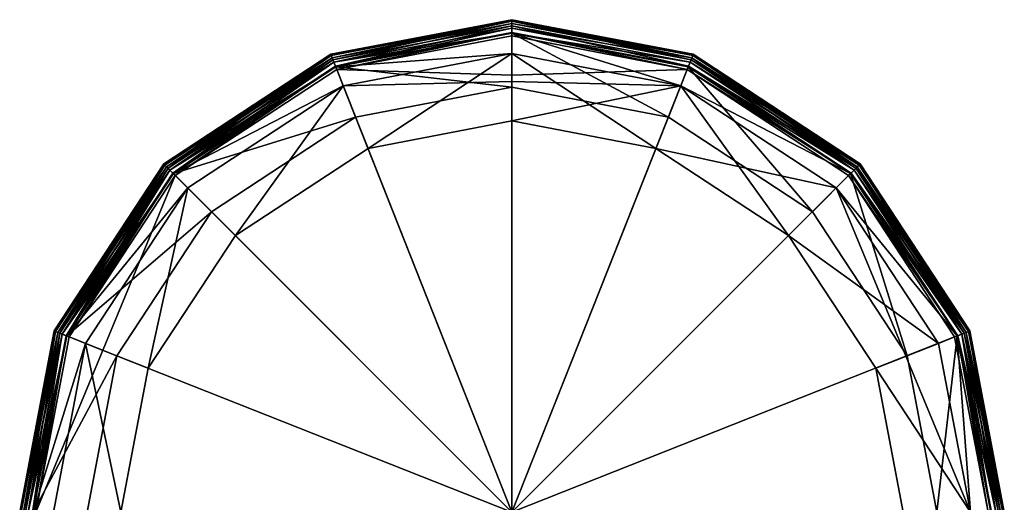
# Model space of a CAD drawing. Header units: centimetres. Extents: x -0.77 to 2.19, y -12.89 to -5.16.
# Tile 7 of 7: x -0.77 to 2.19, y -6.61 to -5.16. Entities that reach past the tile are written whole.
import ezdxf

# ---------------------------------------------------------------- set-up
doc = ezdxf.new("R2010")
doc.units = ezdxf.units.CM
doc.layers.get('0').update_dxf_attribs({"true_color": 0x5890e1})

msp = doc.modelspace()

# ---------------------------------------------------------------- meshes
at = {"color": 236, "true_color": 0x8d073a}
mesh = msp.add_polyface(dxfattribs=at)
corners = [(0.7093, -5.1561, 6.8282), (0.1633, -5.2602, 6.8282), (0.1648, -5.2642, 6.8507), (0.7093, -5.1605, 6.8512), (0.1699, -5.2768, 6.8713), (0.7093, -5.1745, 6.8718), (0.1774, -5.2961, 6.8849), (0.7093, -5.1949, 6.885), (0.1813, -5.3056, 6.888), (0.7093, -5.2049, 6.888), (0.7093, -5.1818, 3.236), (0.1728, -5.2841, 3.236), (0.1783, -5.298, 3.2389), (0.7093, -5.168, 3.227), (0.1677, -5.2713, 3.227), (0.7093, -5.1589, 3.2132), (0.1643, -5.2629, 3.2132), (0.7093, -5.1561, 3.1983), (0.1633, -5.2602, 3.1983), (0.7093, -5.1967, 3.2389), (0.7093, -5.168, 3.9112), (0.1677, -5.2713, 3.9112), (0.7093, -5.1589, 3.925), (0.1728, -5.2841, 3.9021), (0.7093, -5.1818, 3.9021), (0.7093, -5.1967, 3.8993), (0.1783, -5.298, 3.8993), (0.7093, -5.1561, 3.9399), (0.1643, -5.2629, 3.925), (0.1633, -5.2602, 3.9399), (0.7093, -5.168, 2.1332), (0.1677, -5.2713, 2.1332), (0.7093, -5.1589, 2.147), (0.1728, -5.2841, 2.1241), (0.7093, -5.1818, 2.1241), (0.1783, -5.298, 2.1213), (0.7093, -5.1967, 2.1213), (0.7093, -5.1561, 2.1619), (0.1643, -5.2629, 2.147), (0.1633, -5.2602, 2.1619), (0.7093, -5.3593, 3.8993), (0.7093, -5.3593, 3.2389), (0.7093, -5.2577, 2.1213), (0.7093, -5.2577, 6.7949), (0.2007, -5.3547, 6.7949), (0.7093, -5.2577, 4.0009), (0.7093, -5.2577, 3.1373), (0.2007, -5.3547, 2.1213), (0.7093, -5.3229, 6.9108)]
mesh.append_faces([[corners[k] for k in face] for face in [(0, 1, 2), (3, 0, 2), (4, 3, 2), (5, 3, 4), (6, 5, 4), (7, 5, 6), (8, 7, 6), (9, 7, 8), (10, 11, 12), (13, 11, 10), (14, 11, 13), (15, 14, 13), (16, 14, 15), (17, 16, 15), (18, 16, 17), (19, 10, 12), (20, 21, 22), (23, 21, 20), (24, 23, 20), (25, 23, 24), (26, 23, 25), (27, 22, 28), (29, 27, 28), (28, 22, 21), (30, 31, 32), (33, 31, 30), (34, 33, 30), (35, 33, 34), (36, 35, 34), (37, 32, 38), (39, 37, 38), (38, 32, 31), (25, 40, 26), (19, 12, 41), (17, 39, 18), (37, 39, 17), (36, 42, 35), (0, 29, 1), (27, 29, 0), (43, 44, 45), (42, 46, 47), (9, 8, 48)]], dxfattribs={"color": 236})
mesh = msp.add_polyface(dxfattribs=at)
corners = [(0.7093, -5.2049, 6.888), (0.7093, -5.3229, 6.9108), (1.2373, -5.3056, 6.888), (1.2404, -5.298, 3.8993), (1.1805, -5.4492, 3.8993), (0.7093, -5.1967, 3.8993), (1.2179, -5.3547, 2.1213), (0.7093, -5.2577, 2.1213), (0.7093, -5.1967, 2.1213), (1.2404, -5.298, 2.1213), (0.7093, -5.2577, 3.1373), (1.2179, -5.3547, 3.1373), (0.7093, -5.2577, 4.0009), (1.2179, -5.3547, 4.0009), (0.7093, -5.2577, 6.7949), (0.7093, -5.1561, 3.9399), (1.2553, -5.2602, 6.8282), (1.2553, -5.2602, 3.9399), (0.7093, -5.1561, 6.8282), (0.7093, -5.1561, 2.1619), (1.2553, -5.2602, 3.1983), (1.2553, -5.2602, 2.1619), (0.7093, -5.1561, 3.1983), (1.251, -5.2713, 2.1332), (0.7093, -5.168, 2.1332), (1.2543, -5.2629, 2.147), (0.7093, -5.1818, 2.1241), (1.2459, -5.2841, 2.1241), (0.7093, -5.1589, 2.147), (1.2459, -5.2841, 3.9021), (0.7093, -5.1818, 3.9021), (1.251, -5.2713, 3.9112), (0.7093, -5.168, 3.9112), (0.7093, -5.1589, 3.925), (1.2543, -5.2629, 3.925), (0.7093, -5.1589, 3.2132), (1.2543, -5.2629, 3.2132), (0.7093, -5.168, 3.227), (1.251, -5.2713, 3.227), (0.7093, -5.1818, 3.236), (1.2459, -5.2841, 3.236), (0.7093, -5.1967, 3.2389), (1.2404, -5.298, 3.2389), (1.2538, -5.2642, 6.8507), (0.7093, -5.1605, 6.8512), (1.2487, -5.2768, 6.8713), (0.7093, -5.1745, 6.8718), (1.2412, -5.2961, 6.8849), (0.7093, -5.1949, 6.885)]
mesh.append_faces([[corners[k] for k in face] for face in [(0, 1, 2), (3, 4, 5), (6, 7, 8), (9, 6, 8), (10, 7, 11), (12, 13, 14), (15, 16, 17), (18, 16, 15), (19, 20, 21), (22, 20, 19), (23, 24, 25), (26, 24, 23), (27, 26, 23), (8, 26, 27), (9, 8, 27), (19, 25, 28), (21, 25, 19), (28, 25, 24), (5, 29, 3), (30, 29, 5), (31, 29, 30), (32, 31, 30), (33, 31, 32), (34, 31, 33), (17, 34, 33), (15, 17, 33), (35, 36, 20), (37, 36, 35), (38, 36, 37), (39, 38, 37), (40, 38, 39), (22, 35, 20), (41, 42, 40), (39, 41, 40), (18, 43, 16), (44, 43, 18), (45, 43, 44), (46, 45, 44), (47, 45, 46), (48, 47, 46), (2, 47, 48), (0, 2, 48)]], dxfattribs={"color": 236})
mesh = msp.add_polyface(dxfattribs=at)
corners = [(1.2373, -5.3056, 6.888), (0.7093, -6.6394, 7.032), (1.7237, -5.6251, 6.888), (0.7093, -5.3229, 6.9108), (1.1805, -5.4492, 3.8993), (0.7093, -5.3593, 3.8993), (0.7093, -5.1967, 3.8993), (1.6146, -5.7342, 3.8993), (1.2404, -5.298, 3.8993), (1.1805, -5.4492, 3.2389), (0.7093, -5.1967, 3.2389), (0.7093, -5.3593, 3.2389), (1.2404, -5.298, 3.2389), (1.6146, -5.7342, 3.2389), (1.2404, -5.298, 2.1213), (1.7295, -5.6193, 2.1213), (1.2179, -5.3547, 2.1213), (1.2179, -5.3547, 3.1373), (1.6864, -5.6624, 3.1373), (0.7093, -5.2577, 2.1213), (1.1432, -5.5436, 3.1373), (0.7093, -5.4609, 3.1373), (0.7093, -5.2577, 3.1373), (1.1432, -5.5436, 4.0009), (0.7093, -5.4609, 4.0009), (1.5426, -5.8061, 4.0009), (1.5426, -5.8061, 3.1373), (0.7093, -5.2577, 4.0009), (1.2179, -5.3547, 4.0009), (1.2179, -5.3547, 6.7949), (1.6864, -5.6624, 6.7949), (0.7093, -5.2577, 6.7949), (0.7093, -6.6394, 6.9304), (0.7093, -5.3425, 6.8111), (1.2459, -5.2841, 2.1241), (1.251, -5.2713, 2.1332), (1.7401, -5.6087, 2.1241), (1.2543, -5.2629, 2.147), (1.7498, -5.599, 2.1332), (1.2553, -5.2602, 2.1619), (1.7562, -5.5926, 2.147), (1.2459, -5.2841, 3.9021), (1.251, -5.2713, 3.9112), (1.7401, -5.6087, 3.9021), (1.2543, -5.2629, 3.925), (1.7498, -5.599, 3.9112), (1.251, -5.2713, 3.227), (1.2459, -5.2841, 3.236), (1.7498, -5.599, 3.227), (1.2543, -5.2629, 3.2132), (1.7562, -5.5926, 3.2132), (1.2553, -5.2602, 3.1983), (1.7401, -5.6087, 3.236), (1.2538, -5.2642, 6.8507), (1.2487, -5.2768, 6.8713), (1.7552, -5.5936, 6.8507), (1.2412, -5.2961, 6.8849), (1.7455, -5.6032, 6.8713), (1.731, -5.6177, 6.8849)]
mesh.append_faces([[corners[k] for k in face] for face in [(0, 1, 2), (3, 1, 0), (4, 5, 6), (7, 4, 8), (9, 10, 11), (12, 10, 9), (13, 12, 9), (14, 15, 16), (17, 16, 18), (19, 16, 17), (17, 18, 20), (21, 17, 20), (22, 17, 21), (23, 24, 20), (25, 23, 20), (26, 25, 20), (21, 20, 24), (23, 27, 24), (28, 27, 23), (25, 28, 23), (29, 28, 30), (31, 28, 29), (29, 30, 32), (33, 29, 32), (31, 29, 33), (4, 7, 9), (11, 4, 9), (5, 4, 11), (34, 35, 36), (35, 37, 38), (36, 14, 34), (37, 39, 40), (41, 42, 43), (42, 44, 45), (41, 43, 8), (46, 47, 48), (49, 46, 50), (49, 50, 51), (47, 12, 52), (53, 54, 55), (54, 56, 57), (58, 56, 0)]], dxfattribs={"color": 236})
mesh = msp.add_polyface(dxfattribs=at)
corners = [(-0.3365, -5.5936, 6.8507), (-0.3269, -5.6032, 6.8713), (0.1648, -5.2642, 6.8507), (-0.3124, -5.6177, 6.8849), (0.1699, -5.2768, 6.8713), (-0.6533, -6.1, 6.8713), (-0.3396, -5.5905, 6.8282), (-0.6659, -6.095, 6.8507), (0.1633, -5.2602, 6.8282), (-0.3051, -5.6251, 6.888), (0.1774, -5.2961, 6.8849), (-0.3312, -5.599, 3.227), (-0.3376, -5.5926, 3.2132), (-0.6588, -6.0978, 3.227), (-0.3214, -5.6087, 3.236), (0.1677, -5.2713, 3.227), (0.1643, -5.2629, 3.2132), (0.1728, -5.2841, 3.236), (-0.3108, -5.6193, 3.2389), (-0.3396, -5.5905, 3.1983), (0.1633, -5.2602, 3.1983), (-0.6699, -6.0934, 3.1983), (-0.3214, -5.6087, 3.9021), (-0.3312, -5.599, 3.9112), (0.1728, -5.2841, 3.9021), (-0.3376, -5.5926, 3.925), (0.1677, -5.2713, 3.9112), (-0.6588, -6.0978, 3.9112), (-0.6673, -6.0945, 3.925), (-0.3108, -5.6193, 3.8993), (0.1783, -5.298, 3.8993), (-0.3396, -5.5905, 3.9399), (0.1633, -5.2602, 3.9399), (0.1643, -5.2629, 3.925), (-0.6699, -6.0934, 3.9399), (-0.3214, -5.6087, 2.1241), (-0.3312, -5.599, 2.1332), (0.1728, -5.2841, 2.1241), (-0.3376, -5.5926, 2.147), (0.1677, -5.2713, 2.1332), (-0.6588, -6.0978, 2.1332), (-0.6673, -6.0945, 2.147), (-0.3108, -5.6193, 2.1213), (0.1783, -5.298, 2.1213), (-0.3396, -5.5905, 2.1619), (0.1633, -5.2602, 2.1619), (0.1643, -5.2629, 2.147), (-0.6699, -6.0934, 2.1619), (0.2381, -5.4492, 3.8993), (-0.1959, -5.7342, 3.8993), (0.2381, -5.4492, 3.2389), (-0.1959, -5.7342, 3.2389), (0.2007, -5.3547, 2.1213), (-0.2678, -5.6624, 2.1213), (-0.2678, -5.6624, 3.1373), (0.2007, -5.3547, 3.1373), (-0.124, -5.8061, 3.1373), (-0.2678, -5.6624, 4.0009), (-0.124, -5.8061, 4.0009), (0.2007, -5.3547, 4.0009), (-0.6699, -6.0934, 6.8282), (-0.2678, -5.6624, 6.7949)]
mesh.append_faces([[corners[k] for k in face] for face in [(0, 1, 2), (1, 3, 4), (1, 0, 5), (0, 6, 7), (8, 6, 0), (3, 9, 10), (11, 12, 13), (11, 14, 15), (12, 11, 16), (17, 14, 18), (19, 12, 20), (21, 12, 19), (22, 23, 24), (23, 25, 26), (23, 22, 27), (25, 23, 28), (29, 22, 30), (31, 32, 33), (25, 31, 33), (34, 31, 25), (35, 36, 37), (36, 38, 39), (36, 35, 40), (38, 36, 41), (42, 35, 43), (44, 45, 46), (38, 44, 46), (47, 44, 38), (48, 49, 29), (50, 51, 49), (50, 18, 51), (44, 47, 19), (45, 44, 19), (20, 45, 19), (52, 53, 42), (54, 55, 56), (57, 58, 59), (6, 31, 60), (32, 31, 6), (8, 32, 6), (59, 61, 57), (54, 53, 55)]], dxfattribs={"color": 236})
mesh = msp.add_polyface(dxfattribs=at)
corners = [(0.1699, -5.2768, 6.8713), (0.1648, -5.2642, 6.8507), (-0.3269, -5.6032, 6.8713), (0.1774, -5.2961, 6.8849), (-0.3124, -5.6177, 6.8849), (0.1633, -5.2602, 6.8282), (-0.3365, -5.5936, 6.8507), (-0.3051, -5.6251, 6.888), (0.1813, -5.3056, 6.888), (0.1728, -5.2841, 3.236), (0.1677, -5.2713, 3.227), (-0.3214, -5.6087, 3.236), (0.1643, -5.2629, 3.2132), (-0.3312, -5.599, 3.227), (0.1783, -5.298, 3.2389), (-0.3108, -5.6193, 3.2389), (-0.3376, -5.5926, 3.2132), (0.1633, -5.2602, 3.1983), (0.1677, -5.2713, 3.9112), (0.1728, -5.2841, 3.9021), (-0.3312, -5.599, 3.9112), (0.1643, -5.2629, 3.925), (-0.3376, -5.5926, 3.925), (-0.3214, -5.6087, 3.9021), (0.1783, -5.298, 3.8993), (0.1677, -5.2713, 2.1332), (0.1728, -5.2841, 2.1241), (-0.3312, -5.599, 2.1332), (0.1643, -5.2629, 2.147), (-0.3376, -5.5926, 2.147), (-0.3214, -5.6087, 2.1241), (0.1783, -5.298, 2.1213), (0.2381, -5.4492, 3.8993), (-0.3108, -5.6193, 3.8993), (0.7093, -5.3593, 3.8993), (0.2381, -5.4492, 3.2389), (-0.1959, -5.7342, 3.8993), (0.7093, -5.3593, 3.2389), (0.2007, -5.3547, 2.1213), (-0.3108, -5.6193, 2.1213), (0.7093, -5.2577, 2.1213), (0.2755, -5.5436, 3.1373), (0.7093, -5.2577, 3.1373), (0.7093, -5.4609, 3.1373), (0.2007, -5.3547, 3.1373), (-0.124, -5.8061, 3.1373), (0.2007, -5.3547, 4.0009), (0.2755, -5.5436, 4.0009), (0.7093, -5.2577, 4.0009), (-0.124, -5.8061, 4.0009), (0.7093, -5.4609, 4.0009), (0.2007, -5.3547, 6.7949), (0.7093, -6.6394, 6.9304), (-0.2678, -5.6624, 6.7949), (0.7093, -5.3425, 6.8111), (0.7093, -5.2577, 6.7949), (-0.2678, -5.6624, 2.1213), (0.7093, -6.6394, 7.032), (0.7093, -5.3229, 6.9108)]
mesh.append_faces([[corners[k] for k in face] for face in [(0, 1, 2), (3, 0, 4), (1, 5, 6), (7, 8, 3), (9, 10, 11), (10, 12, 13), (14, 9, 15), (16, 12, 17), (18, 19, 20), (21, 18, 22), (23, 19, 24), (25, 26, 27), (28, 25, 29), (30, 26, 31), (24, 32, 33), (34, 32, 24), (32, 35, 36), (34, 35, 32), (37, 35, 34), (14, 15, 35), (35, 37, 14), (31, 38, 39), (40, 38, 31), (41, 42, 43), (44, 42, 41), (45, 44, 41), (46, 47, 48), (49, 47, 46), (50, 48, 47), (51, 52, 53), (54, 52, 51), (55, 54, 51), (51, 53, 46), (48, 51, 46), (41, 49, 45), (47, 49, 41), (43, 47, 41), (50, 47, 43), (44, 38, 42), (56, 38, 44), (8, 7, 57), (58, 8, 57)]], dxfattribs={"color": 236})
mesh = msp.add_polyface(dxfattribs=at)
corners = [(1.7295, -5.6193, 3.8993), (1.6146, -5.7342, 3.8993), (1.2404, -5.298, 3.8993), (1.7295, -5.6193, 3.2389), (1.2404, -5.298, 3.2389), (1.6146, -5.7342, 3.2389), (1.2179, -5.3547, 2.1213), (1.7295, -5.6193, 2.1213), (1.6864, -5.6624, 2.1213), (1.6864, -5.6624, 3.1373), (1.1432, -5.5436, 3.1373), (1.5426, -5.8061, 3.1373), (1.6864, -5.6624, 4.0009), (1.2179, -5.3547, 4.0009), (1.5426, -5.8061, 4.0009), (1.6864, -5.6624, 6.7949), (1.7582, -5.5905, 6.8282), (2.0885, -6.0934, 6.8282), (1.7582, -5.5905, 3.9399), (1.2553, -5.2602, 3.9399), (1.2553, -5.2602, 6.8282), (1.2553, -5.2602, 3.1983), (1.7582, -5.5905, 3.1983), (1.2553, -5.2602, 2.1619), (2.0885, -6.0934, 3.1983), (1.7582, -5.5905, 2.1619), (1.1805, -5.4492, 3.2389), (1.7498, -5.599, 2.1332), (1.7562, -5.5926, 2.147), (2.0775, -6.0978, 2.1332), (1.7401, -5.6087, 2.1241), (1.251, -5.2713, 2.1332), (1.2543, -5.2629, 2.147), (1.2404, -5.298, 2.1213), (2.0859, -6.0945, 2.147), (1.7401, -5.6087, 3.9021), (1.7498, -5.599, 3.9112), (2.0647, -6.1029, 3.9021), (1.7562, -5.5926, 3.925), (2.0775, -6.0978, 3.9112), (1.251, -5.2713, 3.9112), (1.2543, -5.2629, 3.925), (2.0885, -6.0934, 3.9399), (1.7401, -5.6087, 3.236), (1.7498, -5.599, 3.227), (1.2459, -5.2841, 3.236), (1.7562, -5.5926, 3.2132), (1.251, -5.2713, 3.227), (2.0775, -6.0978, 3.227), (2.0859, -6.0945, 3.2132), (1.7552, -5.5936, 6.8507), (1.7455, -5.6032, 6.8713), (2.0846, -6.095, 6.8507), (1.2487, -5.2768, 6.8713), (1.731, -5.6177, 6.8849), (1.2412, -5.2961, 6.8849), (1.2538, -5.2642, 6.8507), (1.7237, -5.6251, 6.888), (1.2373, -5.3056, 6.888)]
mesh.append_faces([[corners[k] for k in face] for face in [(0, 1, 2), (3, 4, 5), (6, 7, 8), (6, 8, 9), (10, 9, 11), (12, 13, 14), (13, 12, 15), (16, 17, 18), (19, 16, 18), (20, 16, 19), (21, 22, 23), (24, 25, 22), (25, 23, 22), (26, 1, 5), (27, 28, 29), (27, 30, 31), (28, 27, 32), (7, 33, 30), (28, 25, 34), (23, 25, 28), (35, 36, 37), (36, 38, 39), (36, 35, 40), (38, 36, 41), (2, 35, 0), (18, 41, 19), (38, 41, 18), (42, 38, 18), (43, 44, 45), (44, 46, 47), (44, 43, 48), (46, 44, 49), (3, 43, 4), (46, 49, 22), (21, 46, 22), (50, 51, 52), (51, 50, 53), (54, 51, 55), (50, 16, 56), (17, 16, 50), (57, 54, 58), (20, 56, 16)]], dxfattribs={"color": 236})
mesh = msp.add_polyface(dxfattribs=at)
corners = [(-0.6659, -6.095, 6.8507), (-0.6533, -6.1, 6.8713), (-0.3365, -5.5936, 6.8507), (-0.3124, -5.6177, 6.8849), (-0.3269, -5.6032, 6.8713), (-0.634, -6.1076, 6.8849), (-0.3396, -5.5905, 6.8282), (-0.6699, -6.0934, 6.8282), (-0.6245, -6.1114, 6.888), (-0.3051, -5.6251, 6.888), (-0.6588, -6.0978, 3.227), (-0.646, -6.1029, 3.236), (-0.3312, -5.599, 3.227), (-0.3214, -5.6087, 3.236), (-0.6673, -6.0945, 3.2132), (-0.3376, -5.5926, 3.2132), (-0.6321, -6.1084, 3.2389), (-0.3108, -5.6193, 3.2389), (-0.6699, -6.0934, 3.1983), (-0.646, -6.1029, 3.9021), (-0.6588, -6.0978, 3.9112), (-0.3214, -5.6087, 3.9021), (-0.6673, -6.0945, 3.925), (-0.3312, -5.599, 3.9112), (-0.3108, -5.6193, 3.8993), (-0.6321, -6.1084, 3.8993), (-0.6699, -6.0934, 3.9399), (-0.3376, -5.5926, 3.925), (-0.646, -6.1029, 2.1241), (-0.6588, -6.0978, 2.1332), (-0.3214, -5.6087, 2.1241), (-0.6673, -6.0945, 2.147), (-0.3312, -5.599, 2.1332), (-0.3108, -5.6193, 2.1213), (-0.6321, -6.1084, 2.1213), (-0.6699, -6.0934, 2.1619), (-0.3376, -5.5926, 2.147), (-0.1959, -5.7342, 3.8993), (-0.4809, -6.1682, 3.8993), (-0.1959, -5.7342, 3.2389), (-0.4809, -6.1682, 3.2389), (-0.3396, -5.5905, 3.1983), (-0.2678, -5.6624, 2.1213), (-0.5754, -6.1308, 2.1213), (-0.3865, -6.2056, 3.1373), (-0.2678, -5.6624, 3.1373), (-0.124, -5.8061, 3.1373), (-0.5754, -6.1308, 3.1373), (-0.3865, -6.2056, 4.0009), (-0.124, -5.8061, 4.0009), (-0.2678, -5.6624, 4.0009), (-0.5754, -6.1308, 4.0009), (-0.3396, -5.5905, 3.9399), (-0.5754, -6.1308, 6.7949), (-0.2678, -5.6624, 6.7949)]
mesh.append_faces([[corners[k] for k in face] for face in [(0, 1, 2), (3, 4, 5), (1, 5, 4), (6, 7, 0), (8, 9, 3), (5, 8, 3), (10, 11, 12), (13, 12, 11), (14, 10, 15), (13, 11, 16), (17, 13, 16), (14, 15, 18), (19, 20, 21), (20, 22, 23), (19, 21, 24), (25, 19, 24), (22, 26, 27), (28, 29, 30), (29, 31, 32), (28, 30, 33), (34, 28, 33), (31, 35, 36), (37, 38, 25), (24, 37, 25), (39, 40, 38), (37, 39, 38), (39, 16, 40), (17, 16, 39), (41, 35, 18), (42, 43, 34), (33, 42, 34), (44, 45, 46), (47, 45, 44), (48, 49, 50), (51, 48, 50), (52, 26, 7), (50, 53, 51), (54, 53, 50), (46, 48, 44), (49, 48, 46), (43, 42, 45), (47, 43, 45)]], dxfattribs={"color": 236})
mesh = msp.add_polyface(dxfattribs=at)
corners = [(1.8996, -6.1682, 3.8993), (1.6146, -5.7342, 3.8993), (1.7295, -5.6193, 3.8993), (2.0507, -6.1084, 3.8993), (1.8996, -6.1682, 3.2389), (1.7295, -5.6193, 3.2389), (1.6146, -5.7342, 3.2389), (2.0507, -6.1084, 3.2389), (1.6864, -5.6624, 2.1213), (2.0507, -6.1084, 2.1213), (1.9941, -6.1308, 2.1213), (1.7295, -5.6193, 2.1213), (1.9941, -6.1308, 3.1373), (1.6864, -5.6624, 3.1373), (1.5426, -5.8061, 3.1373), (1.8052, -6.2056, 3.1373), (1.8052, -6.2056, 4.0009), (1.5426, -5.8061, 4.0009), (1.9941, -6.1308, 4.0009), (1.6864, -5.6624, 4.0009), (1.9941, -6.1308, 6.7949), (1.6864, -5.6624, 6.7949), (1.7582, -5.5905, 3.9399), (2.0885, -6.0934, 6.8282), (2.0885, -6.0934, 3.9399), (2.0885, -6.0934, 2.1619), (1.7582, -5.5905, 2.1619), (2.0885, -6.0934, 3.1983), (2.0775, -6.0978, 2.1332), (2.0647, -6.1029, 2.1241), (1.7498, -5.599, 2.1332), (1.7401, -5.6087, 2.1241), (2.0859, -6.0945, 2.147), (1.7562, -5.5926, 2.147), (2.0775, -6.0978, 3.9112), (2.0647, -6.1029, 3.9021), (1.7498, -5.599, 3.9112), (2.0859, -6.0945, 3.925), (1.7562, -5.5926, 3.925), (1.7401, -5.6087, 3.9021), (2.0647, -6.1029, 3.236), (2.0775, -6.0978, 3.227), (1.7401, -5.6087, 3.236), (2.0859, -6.0945, 3.2132), (1.7498, -5.599, 3.227), (1.7582, -5.5905, 3.1983), (2.072, -6.1, 6.8713), (2.0846, -6.095, 6.8507), (1.7455, -5.6032, 6.8713), (2.0527, -6.1076, 6.8849), (1.731, -5.6177, 6.8849), (1.7552, -5.5936, 6.8507), (1.7237, -5.6251, 6.888), (2.0431, -6.1114, 6.888)]
mesh.append_faces([[corners[k] for k in face] for face in [(0, 1, 2), (3, 0, 2), (4, 5, 6), (7, 5, 4), (8, 9, 10), (11, 9, 8), (8, 10, 12), (13, 8, 12), (14, 12, 15), (13, 12, 14), (16, 17, 14), (15, 16, 14), (17, 16, 18), (19, 17, 18), (19, 18, 20), (21, 19, 20), (22, 23, 24), (25, 26, 27), (4, 6, 0), (1, 0, 6), (28, 29, 30), (31, 30, 29), (32, 28, 33), (29, 11, 31), (9, 11, 29), (26, 25, 32), (34, 35, 36), (37, 34, 38), (2, 35, 3), (39, 35, 2), (37, 38, 24), (40, 41, 42), (41, 43, 44), (40, 42, 5), (7, 40, 5), (45, 43, 27), (46, 47, 48), (49, 46, 50), (48, 50, 46), (47, 23, 51), (49, 50, 52), (53, 49, 52)]], dxfattribs={"color": 236})
mesh = msp.add_polyface(dxfattribs=at)
corners = [(-0.6533, -6.1, 6.8713), (-0.6659, -6.095, 6.8507), (-0.7562, -6.6394, 6.8713), (-0.7698, -6.6394, 6.8507), (-0.634, -6.1076, 6.8849), (-0.7355, -6.6394, 6.8849), (-0.6699, -6.0934, 6.8282), (-0.7252, -6.6394, 6.888), (-0.6245, -6.1114, 6.888), (-0.774, -6.6394, 6.8282), (-0.7621, -6.6394, 3.227), (-0.7483, -6.6394, 3.236), (-0.6588, -6.0978, 3.227), (-0.646, -6.1029, 3.236), (-0.7712, -6.6394, 3.2132), (-0.6673, -6.0945, 3.2132), (-0.6321, -6.1084, 3.2389), (-0.7334, -6.6394, 3.2389), (-0.774, -6.6394, 3.1983), (-0.6699, -6.0934, 3.1983), (-0.6588, -6.0978, 3.9112), (-0.646, -6.1029, 3.9021), (-0.7621, -6.6394, 3.9112), (-0.6673, -6.0945, 3.925), (-0.7712, -6.6394, 3.925), (-0.7483, -6.6394, 3.9021), (-0.6321, -6.1084, 3.8993), (-0.774, -6.6394, 3.9399), (-0.6699, -6.0934, 3.9399), (-0.6588, -6.0978, 2.1332), (-0.646, -6.1029, 2.1241), (-0.7621, -6.6394, 2.1332), (-0.6673, -6.0945, 2.147), (-0.7712, -6.6394, 2.147), (-0.7483, -6.6394, 2.1241), (-0.6321, -6.1084, 2.1213), (-0.774, -6.6394, 2.1619), (-0.6699, -6.0934, 2.1619), (-0.4809, -6.1682, 3.8993), (-0.7334, -6.6394, 3.8993), (-0.4809, -6.1682, 3.2389), (-0.5708, -6.6394, 3.8993), (-0.5754, -6.1308, 2.1213), (-0.7334, -6.6394, 2.1213), (-0.4692, -6.6394, 3.1373), (-0.5754, -6.1308, 3.1373), (-0.3865, -6.2056, 3.1373), (-0.4692, -6.6394, 4.0009), (-0.3865, -6.2056, 4.0009), (-0.5754, -6.1308, 4.0009), (-0.2678, -5.6624, 6.7949), (0.7093, -6.6394, 6.9304), (-0.5754, -6.1308, 6.7949), (-0.6724, -6.6394, 6.7949), (-0.6724, -6.6394, 2.1213), (0.7093, -6.6394, 7.032), (-0.3051, -5.6251, 6.888)]
mesh.append_faces([[corners[k] for k in face] for face in [(0, 1, 2), (3, 2, 1), (4, 0, 5), (2, 5, 0), (1, 6, 3), (7, 8, 4), (9, 3, 6), (10, 11, 12), (13, 12, 11), (14, 10, 15), (12, 15, 10), (16, 13, 17), (18, 15, 19), (14, 15, 18), (20, 21, 22), (23, 20, 24), (22, 24, 20), (25, 21, 26), (27, 28, 23), (24, 27, 23), (29, 30, 31), (32, 29, 33), (31, 33, 29), (34, 30, 35), (36, 37, 32), (33, 36, 32), (26, 38, 39), (38, 40, 41), (16, 17, 40), (37, 36, 18), (19, 37, 18), (35, 42, 43), (44, 45, 46), (47, 48, 49), (50, 51, 52), (6, 27, 9), (28, 27, 6), (52, 53, 49), (48, 47, 46), (54, 42, 45), (55, 56, 7), (8, 7, 56)]], dxfattribs={"color": 236})
mesh = msp.add_polyface(dxfattribs=at)
corners = [(1.7237, -5.6251, 6.888), (0.7093, -6.6394, 7.032), (2.0431, -6.1114, 6.888), (1.9895, -6.6394, 3.8993), (1.8996, -6.1682, 3.8993), (2.0507, -6.1084, 3.8993), (1.9895, -6.6394, 3.2389), (2.0507, -6.1084, 3.2389), (1.8996, -6.1682, 3.2389), (1.9941, -6.1308, 2.1213), (2.0507, -6.1084, 2.1213), (2.0911, -6.6394, 2.1213), (1.9941, -6.1308, 3.1373), (2.0911, -6.6394, 3.1373), (1.8052, -6.2056, 3.1373), (1.8879, -6.6394, 4.0009), (1.8052, -6.2056, 4.0009), (1.9941, -6.1308, 4.0009), (2.0911, -6.6394, 4.0009), (1.9941, -6.1308, 6.7949), (2.0911, -6.6394, 6.7949), (2.0885, -6.0934, 3.9399), (2.1927, -6.6394, 6.8282), (2.1927, -6.6394, 3.9399), (2.0885, -6.0934, 6.8282), (0.7093, -6.6394, 6.9304), (1.6864, -5.6624, 6.7949), (2.1927, -6.6394, 3.1983), (2.0885, -6.0934, 2.1619), (2.0885, -6.0934, 3.1983), (2.1927, -6.6394, 2.1619), (2.1808, -6.6394, 2.1332), (2.167, -6.6394, 2.1241), (2.0775, -6.0978, 2.1332), (2.0647, -6.1029, 2.1241), (2.1898, -6.6394, 2.147), (2.0859, -6.0945, 2.147), (2.152, -6.6394, 2.1213), (2.1808, -6.6394, 3.9112), (2.167, -6.6394, 3.9021), (2.0775, -6.0978, 3.9112), (2.0647, -6.1029, 3.9021), (2.1898, -6.6394, 3.925), (2.0859, -6.0945, 3.925), (2.152, -6.6394, 3.8993), (2.0775, -6.0978, 3.227), (2.0647, -6.1029, 3.236), (2.1808, -6.6394, 3.227), (2.0859, -6.0945, 3.2132), (2.1898, -6.6394, 3.2132), (2.167, -6.6394, 3.236), (2.1748, -6.6394, 6.8713), (2.1884, -6.6394, 6.8507), (2.072, -6.1, 6.8713), (2.0846, -6.095, 6.8507), (2.0527, -6.1076, 6.8849), (2.1438, -6.6394, 6.888)]
mesh.append_faces([[corners[k] for k in face] for face in [(0, 1, 2), (3, 4, 5), (6, 7, 8), (9, 10, 11), (9, 11, 12), (12, 13, 14), (15, 16, 14), (17, 16, 18), (19, 17, 20), (21, 22, 23), (24, 22, 21), (25, 26, 20), (19, 20, 26), (27, 28, 29), (30, 28, 27), (3, 8, 4), (31, 32, 33), (34, 33, 32), (35, 31, 36), (33, 36, 31), (37, 10, 34), (28, 30, 35), (36, 28, 35), (38, 39, 40), (41, 40, 39), (42, 38, 43), (40, 43, 38), (5, 41, 44), (23, 43, 21), (42, 43, 23), (45, 46, 47), (48, 45, 49), (47, 49, 45), (50, 46, 7), (29, 49, 27), (48, 49, 29), (51, 52, 53), (54, 53, 52), (53, 55, 51), (22, 24, 54), (52, 22, 54), (56, 55, 2)]], dxfattribs={"color": 236})
mesh = msp.add_polyface(dxfattribs=at)
corners = [(-0.7562, -6.6394, 6.8713), (-0.7698, -6.6394, 6.8507), (-0.6533, -7.1788, 6.8713), (-0.7355, -6.6394, 6.8849), (-0.634, -7.1713, 6.8849), (-0.7252, -6.6394, 6.888), (-0.634, -6.1076, 6.8849), (-0.6245, -7.1675, 6.888), (-0.6659, -7.1839, 6.8507), (-0.774, -6.6394, 6.8282), (-0.7483, -6.6394, 3.236), (-0.7621, -6.6394, 3.227), (-0.646, -7.176, 3.236), (-0.7712, -6.6394, 3.2132), (-0.6588, -7.1811, 3.227), (-0.7334, -6.6394, 3.2389), (-0.6321, -7.1705, 3.2389), (-0.646, -6.1029, 3.236), (-0.6673, -7.1844, 3.2132), (-0.774, -6.6394, 3.1983), (-0.7483, -6.6394, 3.9021), (-0.7621, -6.6394, 3.9112), (-0.646, -6.1029, 3.9021), (-0.6588, -7.1811, 3.9112), (-0.7712, -6.6394, 3.925), (-0.6673, -7.1844, 3.925), (-0.7334, -6.6394, 3.8993), (-0.6321, -6.1084, 3.8993), (-0.646, -7.176, 3.9021), (-0.774, -6.6394, 3.9399), (-0.7483, -6.6394, 2.1241), (-0.7621, -6.6394, 2.1332), (-0.646, -6.1029, 2.1241), (-0.6588, -7.1811, 2.1332), (-0.7712, -6.6394, 2.147), (-0.6673, -7.1844, 2.147), (-0.7334, -6.6394, 2.1213), (-0.6321, -6.1084, 2.1213), (-0.646, -7.176, 2.1241), (-0.774, -6.6394, 2.1619), (-0.5708, -6.6394, 3.8993), (-0.6321, -7.1705, 3.8993), (-0.4809, -6.1682, 3.8993), (-0.5708, -6.6394, 3.2389), (-0.4809, -7.1107, 3.8993), (-0.4809, -6.1682, 3.2389), (-0.6724, -6.6394, 2.1213), (-0.6321, -7.1705, 2.1213), (-0.5754, -6.1308, 2.1213), (-0.6724, -6.6394, 3.1373), (-0.5754, -6.1308, 3.1373), (-0.4692, -6.6394, 3.1373), (-0.3865, -7.0733, 3.1373), (-0.6724, -6.6394, 4.0009), (-0.4692, -6.6394, 4.0009), (-0.5754, -6.1308, 4.0009), (-0.3865, -7.0733, 4.0009), (-0.5754, -6.1308, 6.7949), (0.7093, -6.6394, 6.9304), (-0.6724, -6.6394, 6.7949), (-0.5754, -7.148, 6.7949), (-0.3865, -6.2056, 3.1373), (-0.5754, -7.148, 2.1213), (0.7093, -6.6394, 7.032)]
mesh.append_faces([[corners[k] for k in face] for face in [(0, 1, 2), (3, 0, 4), (3, 5, 6), (7, 5, 3), (8, 1, 9), (10, 11, 12), (11, 13, 14), (15, 10, 16), (17, 10, 15), (18, 13, 19), (20, 21, 22), (21, 20, 23), (24, 21, 25), (26, 20, 27), (28, 20, 26), (25, 29, 24), (30, 31, 32), (31, 30, 33), (34, 31, 35), (36, 30, 37), (38, 30, 36), (35, 39, 34), (26, 40, 41), (42, 40, 26), (40, 43, 44), (45, 43, 40), (15, 16, 43), (45, 15, 43), (36, 46, 47), (48, 46, 36), (49, 50, 51), (52, 49, 51), (53, 54, 55), (56, 54, 53), (57, 58, 59), (59, 60, 53), (55, 59, 53), (54, 56, 51), (61, 54, 51), (49, 46, 50), (62, 46, 49), (7, 63, 5)]], dxfattribs={"color": 236})
mesh = msp.add_polyface(dxfattribs=at)
corners = [(2.0431, -6.1114, 6.888), (0.7093, -6.6394, 7.032), (2.1438, -6.6394, 6.888), (2.152, -6.6394, 3.8993), (1.9895, -6.6394, 3.8993), (2.0507, -6.1084, 3.8993), (1.8996, -7.1107, 3.8993), (2.152, -6.6394, 3.2389), (2.0507, -6.1084, 3.2389), (1.9895, -6.6394, 3.2389), (1.8996, -7.1107, 3.2389), (2.152, -6.6394, 2.1213), (2.0911, -6.6394, 2.1213), (2.0507, -6.1084, 2.1213), (1.9941, -7.148, 2.1213), (2.0911, -6.6394, 3.1373), (1.9941, -6.1308, 3.1373), (1.9941, -7.148, 3.1373), (1.8879, -6.6394, 3.1373), (1.8052, -6.2056, 3.1373), (1.8879, -6.6394, 4.0009), (1.8052, -7.0733, 3.1373), (2.0911, -6.6394, 4.0009), (1.9941, -7.148, 4.0009), (1.8052, -6.2056, 4.0009), (2.0911, -6.6394, 6.7949), (1.9941, -7.148, 6.7949), (1.9941, -6.1308, 4.0009), (2.1927, -6.6394, 6.8282), (2.0885, -7.1854, 6.8282), (2.1927, -6.6394, 3.9399), (0.7093, -6.6394, 6.9304), (1.8996, -6.1682, 3.2389), (2.167, -6.6394, 2.1241), (2.1808, -6.6394, 2.1332), (2.0647, -7.176, 2.1241), (2.1898, -6.6394, 2.147), (2.0775, -7.1811, 2.1332), (2.0647, -6.1029, 2.1241), (2.0507, -7.1705, 2.1213), (2.1927, -6.6394, 2.1619), (2.0859, -7.1844, 2.147), (2.167, -6.6394, 3.9021), (2.1808, -6.6394, 3.9112), (2.0647, -7.176, 3.9021), (2.1898, -6.6394, 3.925), (2.0775, -7.1811, 3.9112), (2.0507, -7.1705, 3.8993), (2.0647, -6.1029, 3.9021), (2.167, -6.6394, 3.236), (2.1808, -6.6394, 3.227), (2.0647, -6.1029, 3.236), (2.0775, -7.1811, 3.227), (2.1898, -6.6394, 3.2132), (2.0859, -7.1844, 3.2132), (2.0647, -7.176, 3.236), (2.1927, -6.6394, 3.1983), (2.1884, -6.6394, 6.8507), (2.1748, -6.6394, 6.8713), (2.0846, -7.1839, 6.8507), (2.1542, -6.6394, 6.8849), (2.072, -7.1788, 6.8713), (2.0527, -6.1076, 6.8849), (2.0431, -7.1675, 6.888)]
mesh.append_faces([[corners[k] for k in face] for face in [(0, 1, 2), (3, 4, 5), (6, 4, 3), (7, 8, 9), (10, 7, 9), (11, 12, 13), (14, 12, 11), (12, 14, 15), (16, 12, 15), (15, 17, 18), (19, 15, 18), (18, 20, 19), (21, 20, 18), (22, 20, 23), (24, 20, 22), (25, 22, 26), (27, 22, 25), (28, 29, 30), (26, 31, 25), (9, 32, 4), (6, 9, 4), (33, 34, 35), (34, 36, 37), (33, 11, 38), (39, 11, 33), (36, 40, 41), (42, 43, 44), (43, 45, 46), (3, 42, 47), (48, 42, 3), (49, 50, 51), (50, 49, 52), (53, 50, 54), (7, 49, 8), (55, 49, 7), (53, 54, 56), (57, 58, 59), (58, 60, 61), (60, 58, 62), (29, 28, 57), (60, 62, 2), (63, 60, 2)]], dxfattribs={"color": 236})

doc.saveas('drawing.dxf')
